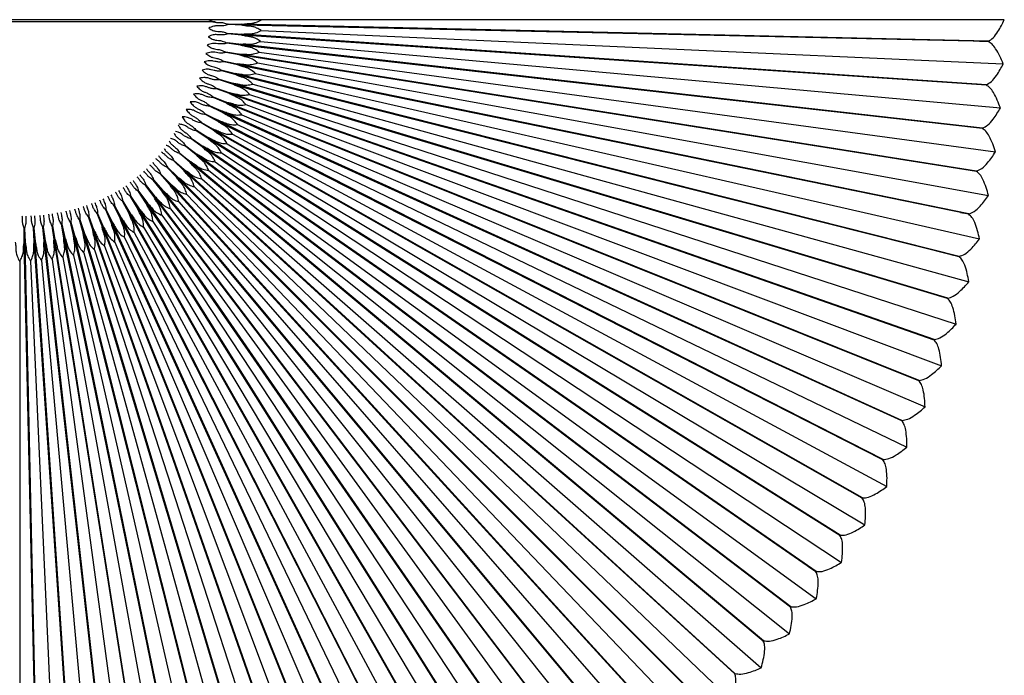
# Model space of a CAD drawing. Header units: millimetres. Extents: x -229 to 229, y -229 to 0.
# Tile 5 of 5: x 0 to 229, y -152 to 0. Entities that reach past the tile are written whole.
import ezdxf

# ---------------------------------------------------------------- set-up
doc = ezdxf.new("R2010")
doc.units = ezdxf.units.MM

msp = doc.modelspace()

# ---------------------------------------------------------------- linework, layer by layer
at = {"color": 7, "linetype": 'Continuous', "lineweight": 25}
for p, q in [((228.51, 0), (-228.51, 0)), ((45.33, -0.53), (-45.28, -0.53)), ((48.41, -1.05), (51.59, -1.05)), ((149.46, -3.35), (48.41, -1.05)), ((51.58, -1.27), (48.41, -1.12)), ((149.46, -3.35), (48.41, -1.12)), ((224.8, -5.09), (51.58, -1.27)), ((224.8, -5), (51.59, -1.05)), ((58.5, -1.35), (58.51, -1.28)), ((90.08, -2), (88.14, -2)), ((48.31, -3.22), (51.49, -3.36)), ((149.16, -10.06), (48.31, -3.22)), ((51.48, -3.58), (48.31, -3.29)), ((149.16, -10.06), (48.31, -3.29)), ((224.34, -15.17), (51.48, -3.58)), ((224.35, -15.08), (51.49, -3.36)), ((56.04, -2.52), (228.28, -10.25)), ((59.37, -4.04), (59.38, -3.97)), ((121, -2.7), (121, -2.73)), ((125, -2.8), (125, -2.81)), ((129, -2.9), (129, -2.89)), ((51.26, -5.88), (48.11, -5.46)), ((148.56, -16.74), (48.11, -5.46)), ((48.12, -5.39), (51.29, -5.67)), ((148.56, -16.74), (48.12, -5.39)), ((223.43, -25.22), (51.26, -5.88)), ((223.44, -25.13), (51.29, -5.67)), ((55.87, -5.03), (227.59, -20.48)), ((222.78, -5), (224.8, -5)), ((224.8, -5.09), (222.78, -5)), ((50.95, -8.18), (47.82, -7.61)), ((147.66, -23.39), (47.82, -7.61)), ((47.83, -7.54), (50.98, -7.97)), ((147.66, -23.39), (47.83, -7.54)), ((222.08, -35.22), (50.95, -8.18)), ((222.09, -35.13), (50.98, -7.97)), ((55.59, -7.53), (226.44, -30.67)), ((50.53, -10.46), (47.43, -9.75)), ((146.46, -29.99), (47.43, -9.75)), ((47.44, -9.68), (50.57, -10.24)), ((146.46, -29.99), (47.44, -9.68)), ((220.27, -45.15), (50.53, -10.46)), ((220.29, -45.06), (50.57, -10.24)), ((55.19, -10.02), (224.84, -40.8)), ((50.01, -12.71), (46.95, -11.87)), ((144.97, -36.53), (46.95, -11.87)), ((46.96, -11.8), (50.06, -12.5)), ((144.97, -36.53), (46.96, -11.8)), ((218.03, -54.98), (50.01, -12.71)), ((218.05, -54.9), (50.06, -12.5)), ((54.69, -12.48), (222.78, -50.85)), ((45.72, -15.96), (48.74, -16.94)), ((141.11, -49.38), (45.72, -15.96)), ((49.39, -14.94), (46.37, -13.96)), ((143.18, -42.99), (46.37, -13.96)), ((46.39, -13.89), (49.45, -14.74)), ((143.18, -42.99), (46.39, -13.89)), ((215.34, -64.71), (49.39, -14.94)), ((215.37, -64.62), (49.45, -14.74)), ((54.07, -14.92), (220.27, -60.79)), ((224.34, -15.17), (222.33, -14.99)), ((222.33, -14.99), (224.35, -15.08)), ((47.85, -19.31), (44.93, -18.06)), ((138.75, -55.66), (44.93, -18.06)), ((44.95, -17.99), (47.93, -19.11)), ((138.75, -55.66), (44.95, -17.99)), ((48.67, -17.14), (45.69, -16.03)), ((141.11, -49.38), (45.69, -16.03)), ((212.22, -74.31), (48.67, -17.14)), ((212.25, -74.22), (48.74, -16.94)), ((53.35, -17.33), (217.32, -70.61)), ((46.94, -21.44), (44.07, -20.06)), ((136.11, -61.83), (44.07, -20.06)), ((44.1, -19.99), (47.03, -21.24)), ((136.11, -61.83), (44.1, -19.99)), ((208.67, -83.75), (47.85, -19.31)), ((208.71, -83.67), (47.93, -19.11)), ((52.52, -19.71), (213.94, -80.29)), ((45.93, -23.52), (43.13, -22.02)), ((133.2, -67.87), (43.13, -22.02)), ((43.16, -21.95), (46.03, -23.33)), ((133.2, -67.87), (43.16, -21.95)), ((204.71, -93.03), (46.94, -21.44)), ((204.74, -92.95), (47.03, -21.24)), ((51.58, -22.05), (210.12, -89.81)), ((44.83, -25.56), (42.1, -23.93)), ((130.02, -73.78), (42.1, -23.93)), ((42.13, -23.86), (44.93, -25.37)), ((130.02, -73.78), (42.13, -23.86)), ((200.33, -102.12), (45.93, -23.52)), ((200.37, -102.04), (46.03, -23.33)), ((50.54, -24.34), (205.88, -99.14)), ((223.43, -25.22), (221.43, -24.95)), ((221.43, -24.95), (223.44, -25.13)), ((43.63, -27.54), (40.98, -25.79)), ((126.58, -79.54), (40.98, -25.79)), ((41.02, -25.73), (43.75, -27.36)), ((126.58, -79.54), (41.02, -25.73)), ((190.41, -119.59), (43.75, -27.36)), ((195.54, -111.01), (44.83, -25.56)), ((195.59, -110.93), (44.93, -25.37)), ((49.4, -26.58), (201.22, -108.28)), ((40.99, -31.34), (38.5, -29.36)), ((118.94, -90.56), (38.5, -29.36)), ((38.55, -29.3), (41.12, -31.17)), ((118.94, -90.56), (38.55, -29.3)), ((42.35, -29.47), (39.78, -27.61)), ((122.89, -85.14), (39.78, -27.61)), ((39.82, -27.55), (42.48, -29.3)), ((122.89, -85.14), (39.82, -27.55)), ((184.8, -128.09), (42.35, -29.47)), ((184.86, -128.01), (42.48, -29.3)), ((190.37, -119.67), (43.63, -27.54)), ((48.15, -28.77), (196.16, -117.2)), ((39.54, -33.15), (37.15, -31.06)), ((114.76, -95.81), (37.15, -31.06)), ((37.19, -31), (39.68, -32.99)), ((114.76, -95.81), (37.19, -31)), ((178.87, -136.25), (40.99, -31.34)), ((178.93, -136.18), (41.12, -31.17)), ((46.81, -30.9), (190.71, -125.88)), ((36.41, -36.56), (34.21, -34.27)), ((105.71, -105.71), (34.21, -34.27)), ((34.27, -34.21), (36.56, -36.41)), ((105.71, -105.71), (34.27, -34.21)), ((38.01, -34.89), (35.72, -32.7)), ((110.35, -100.86), (35.72, -32.7)), ((35.77, -32.64), (38.16, -34.73)), ((110.35, -100.86), (35.77, -32.64)), ((172.58, -144.14), (39.54, -33.15)), ((172.64, -144.07), (39.68, -32.99)), ((45.38, -32.97), (184.87, -134.31)), ((34.73, -38.16), (32.64, -35.77)), ((100.86, -110.35), (32.64, -35.77)), ((32.7, -35.72), (34.89, -38.01)), ((100.86, -110.35), (32.7, -35.72)), ((159.03, -158.96), (36.56, -36.41)), ((165.94, -151.73), (38.01, -34.89)), ((166, -151.67), (38.16, -34.73)), ((43.86, -34.97), (178.65, -142.47)), ((222.08, -35.22), (220.09, -34.86)), ((220.09, -34.86), (222.09, -35.13)), ((31.17, -41.12), (29.3, -38.55)), ((90.56, -118.94), (29.3, -38.55)), ((29.36, -38.5), (31.34, -40.99)), ((90.56, -118.94), (29.36, -38.5)), ((32.99, -39.68), (31, -37.19)), ((95.81, -114.76), (31, -37.19)), ((31.06, -37.15), (33.15, -39.54)), ((95.81, -114.76), (31.06, -37.15)), ((151.67, -166), (34.73, -38.16)), ((151.74, -165.94), (34.89, -38.01)), ((158.96, -159.03), (36.41, -36.56)), ((40.54, -38.76), (165.16, -157.91)), ((42.24, -36.91), (172.08, -150.34)), ((27.36, -43.75), (25.73, -41.02)), ((79.54, -126.58), (25.73, -41.02)), ((25.79, -40.98), (27.54, -43.63)), ((79.54, -126.58), (25.79, -40.98)), ((29.3, -42.48), (27.55, -39.82)), ((85.14, -122.89), (27.55, -39.82)), ((27.61, -39.78), (29.47, -42.35)), ((85.14, -122.89), (27.61, -39.78)), ((136.18, -178.93), (31.17, -41.12)), ((136.25, -178.87), (31.34, -40.99)), ((144.07, -172.64), (32.99, -39.68)), ((144.14, -172.58), (33.15, -39.54)), ((38.76, -40.54), (157.91, -165.16)), ((23.33, -46.03), (21.95, -43.16)), ((67.87, -133.2), (21.95, -43.16)), ((22.02, -43.13), (23.52, -45.93)), ((67.87, -133.2), (22.02, -43.13)), ((25.37, -44.93), (23.86, -42.13)), ((73.78, -130.02), (23.86, -42.13)), ((23.93, -42.1), (25.56, -44.83)), ((73.78, -130.02), (23.93, -42.1)), ((128.01, -184.85), (29.3, -42.48)), ((128.09, -184.8), (29.47, -42.35)), ((36.91, -42.24), (150.34, -172.08)), ((16.03, -45.69), (17.14, -48.67)), ((49.38, -141.11), (16.03, -45.69)), ((19.11, -47.93), (17.99, -44.95)), ((55.66, -138.75), (17.99, -44.95)), ((18.06, -44.93), (19.31, -47.85)), ((55.66, -138.75), (18.06, -44.93)), ((21.24, -47.03), (19.99, -44.1)), ((61.83, -136.11), (19.99, -44.1)), ((20.06, -44.07), (21.44, -46.94)), ((61.83, -136.11), (20.06, -44.07)), ((110.93, -195.59), (25.37, -44.93)), ((111.01, -195.54), (25.56, -44.83)), ((119.59, -190.41), (27.36, -43.75)), ((119.67, -190.36), (27.54, -43.63)), ((32.97, -45.38), (134.31, -184.87)), ((34.97, -43.86), (142.47, -178.65)), ((220.27, -45.15), (218.31, -44.7)), ((218.31, -44.7), (220.29, -45.06)), ((7.97, -50.98), (7.54, -47.83)), ((23.39, -147.66), (7.54, -47.83)), ((7.61, -47.82), (8.18, -50.95)), ((23.39, -147.66), (7.61, -47.82)), ((10.24, -50.57), (9.68, -47.44)), ((29.99, -146.46), (9.68, -47.44)), ((9.75, -47.43), (10.46, -50.53)), ((29.99, -146.46), (9.75, -47.43)), ((12.5, -50.06), (11.8, -46.96)), ((36.53, -144.97), (11.8, -46.96)), ((11.87, -46.95), (12.71, -50.01)), ((36.53, -144.97), (11.87, -46.95)), ((14.74, -49.45), (13.89, -46.39)), ((43, -143.18), (13.89, -46.39)), ((13.96, -46.37), (14.94, -49.39)), ((43, -143.18), (13.96, -46.37)), ((16.94, -48.74), (15.96, -45.72)), ((49.38, -141.11), (15.96, -45.72)), ((83.67, -208.71), (19.11, -47.93)), ((83.75, -208.67), (19.31, -47.85)), ((92.95, -204.74), (21.24, -47.03)), ((93.03, -204.7), (21.44, -46.94)), ((102.04, -200.37), (23.33, -46.03)), ((102.12, -200.32), (23.52, -45.93)), ((30.9, -46.81), (125.88, -190.71)), ((1.05, -51.59), (1.05, -48.41)), ((3.36, -149.46), (1.05, -48.41)), ((1.12, -48.41), (1.27, -51.58)), ((3.36, -149.46), (1.12, -48.41)), ((3.36, -51.49), (3.22, -48.31)), ((10.06, -149.16), (3.22, -48.31)), ((3.29, -48.31), (3.58, -51.48)), ((10.06, -149.16), (3.29, -48.31)), ((5.67, -51.29), (5.39, -48.12)), ((16.74, -148.56), (5.39, -48.12)), ((5.46, -48.11), (5.88, -51.26)), ((16.74, -148.56), (5.46, -48.11)), ((54.9, -218.05), (12.5, -50.06)), ((54.99, -218.03), (12.71, -50.01)), ((64.63, -215.37), (14.74, -49.45)), ((64.71, -215.34), (14.94, -49.39)), ((74.22, -212.25), (16.94, -48.74)), ((74.31, -212.22), (17.14, -48.67)), ((26.58, -49.4), (108.28, -201.22)), ((28.77, -48.15), (117.2, -196.16)), ((5, -224.8), (1.05, -51.59)), ((5.09, -224.8), (1.27, -51.58)), ((15.08, -224.35), (3.36, -51.49)), ((15.17, -224.34), (3.58, -51.48)), ((25.13, -223.44), (5.67, -51.29)), ((25.22, -223.43), (5.88, -51.26)), ((35.13, -222.09), (7.97, -50.98)), ((35.22, -222.08), (8.18, -50.95)), ((45.06, -220.29), (10.24, -50.57)), ((45.15, -220.27), (10.46, -50.53)), ((19.71, -52.52), (80.29, -213.94)), ((22.05, -51.58), (89.81, -210.12)), ((24.34, -50.54), (99.15, -205.88)), ((12.48, -54.69), (50.85, -222.78)), ((14.92, -54.07), (60.79, -220.27)), ((17.33, -53.35), (70.61, -217.32)), ((218.03, -54.98), (216.08, -54.45)), ((216.08, -54.45), (218.05, -54.9)), ((0, -56.09), (0, -228.51)), ((2.52, -56.04), (10.25, -228.28)), ((5.03, -55.87), (20.48, -227.59)), ((7.53, -55.59), (30.67, -226.44)), ((10.02, -55.19), (40.8, -224.83)), ((215.34, -64.71), (213.42, -64.09)), ((213.42, -64.09), (215.37, -64.62)), ((212.22, -74.31), (210.33, -73.6)), ((210.33, -73.6), (212.25, -74.22)), ((208.67, -83.75), (206.82, -82.96)), ((206.82, -82.96), (208.71, -83.67)), ((204.71, -93.03), (202.89, -92.15)), ((202.89, -92.15), (204.74, -92.95)), ((200.33, -102.12), (198.55, -101.16)), ((198.55, -101.16), (200.37, -102.04)), ((195.54, -111.01), (193.81, -109.97)), ((193.81, -109.97), (195.59, -110.93)), ((190.37, -119.67), (188.68, -118.55)), ((188.68, -118.55), (190.41, -119.59)), ((2.74, -122.66), (2.76, -122.64)), ((184.8, -128.09), (183.17, -126.9)), ((183.17, -126.9), (184.86, -128.01)), ((178.87, -136.25), (177.29, -134.99)), ((177.29, -134.99), (178.93, -136.18)), ((172.58, -144.14), (171.06, -142.81)), ((171.06, -142.81), (172.64, -144.07)), ((165.94, -151.73), (164.48, -150.34)), ((164.48, -150.34), (166, -151.67))]:
    msp.add_line(p, q, dxfattribs=at)
for points, knots in [([(43.91, 0), (44.24, -0.18), (44.82, -0.49), (45.66, -0.65), (46.45, -0.65), (47.36, -0.67), (48.03, -0.91), (48.41, -1.05)], [0, 0, 0, 0, 0.225161, 0.398511, 0.551992, 0.746106, 1, 1, 1, 1]), ([(51.59, -1.05), (51.99, -0.99), (52.75, -0.87), (53.84, -0.88), (54.95, -0.61), (55.68, -0.22), (56.09, 0)], [0, 0, 0, 0, 0.262819, 0.50084, 0.716873, 1, 1, 1, 1]), ([(224.8, -5), (225.18, -4.77), (226, -4.28), (226.98, -2.87), (227.83, -1.44), (228.29, -0.46), (228.51, 0)], [0, 0, 0, 0, 0.25874, 0.553501, 0.787407, 1, 1, 1, 1]), ([(48.41, -1.12), (48.07, -1.23), (47.48, -1.42), (46.65, -1.45), (45.86, -1.39), (44.93, -1.47), (44.25, -1.79), (43.86, -1.97)], [0, 0, 0, 0, 0.220587, 0.392628, 0.54602, 0.741113, 1, 1, 1, 1]), ([(43.86, -1.97), (44.18, -2.16), (44.75, -2.5), (45.58, -2.7), (46.37, -2.73), (47.28, -2.8), (47.94, -3.07), (48.31, -3.22)], [0, 0, 0, 0, 0.225161, 0.398511, 0.551992, 0.746106, 1, 1, 1, 1]), ([(56.04, -2.52), (55.69, -2.31), (55.06, -1.93), (54.17, -1.62), (53.35, -1.5), (52.5, -1.47), (51.9, -1.34), (51.58, -1.27)], [0, 0, 0, 0, 0.245537, 0.438423, 0.602611, 0.789002, 1, 1, 1, 1]), ([(48.31, -3.29), (47.97, -3.39), (47.37, -3.55), (46.54, -3.54), (45.75, -3.45), (44.82, -3.48), (44.13, -3.77), (43.73, -3.94)], [0, 0, 0, 0, 0.220587, 0.392628, 0.54602, 0.741113, 1, 1, 1, 1]), ([(43.73, -3.94), (44.04, -4.14), (44.59, -4.5), (45.41, -4.74), (46.2, -4.81), (47.11, -4.91), (47.76, -5.21), (48.12, -5.39)], [0, 0, 0, 0, 0.225161, 0.398511, 0.551992, 0.746106, 1, 1, 1, 1]), ([(55.87, -5.03), (55.53, -4.8), (54.92, -4.4), (54.04, -4.05), (53.23, -3.89), (52.38, -3.82), (51.79, -3.66), (51.48, -3.58)], [0, 0, 0, 0, 0.245537, 0.438423, 0.602611, 0.789002, 1, 1, 1, 1]), ([(51.49, -3.36), (51.89, -3.32), (52.65, -3.24), (53.74, -3.3), (54.87, -3.08), (55.61, -2.72), (56.04, -2.52)], [0, 0, 0, 0, 0.262819, 0.50084, 0.716873, 1, 1, 1, 1]), ([(48.11, -5.46), (47.77, -5.53), (47.16, -5.67), (46.33, -5.62), (45.55, -5.5), (44.62, -5.49), (43.91, -5.75), (43.51, -5.89)], [0, 0, 0, 0, 0.220587, 0.392628, 0.54602, 0.741113, 1, 1, 1, 1]), ([(43.51, -5.89), (43.81, -6.11), (44.35, -6.5), (45.15, -6.78), (45.94, -6.88), (46.84, -7.02), (47.47, -7.35), (47.83, -7.54)], [0, 0, 0, 0, 0.225161, 0.398511, 0.551992, 0.746106, 1, 1, 1, 1]), ([(55.59, -7.53), (55.26, -7.29), (54.67, -6.86), (53.81, -6.47), (53, -6.28), (52.15, -6.17), (51.57, -5.98), (51.26, -5.88)], [0, 0, 0, 0, 0.245537, 0.438423, 0.602611, 0.789002, 1, 1, 1, 1]), ([(51.29, -5.67), (51.69, -5.64), (52.46, -5.6), (53.54, -5.7), (54.67, -5.54), (55.44, -5.21), (55.87, -5.03)], [0, 0, 0, 0, 0.262819, 0.50084, 0.716873, 1, 1, 1, 1]), ([(228.28, -10.25), (228.02, -9.64), (227.48, -8.37), (226.6, -6.84), (225.71, -5.63), (225.09, -5.26), (224.8, -5.09)], [0, 0, 0, 0, 0.274997, 0.574862, 0.800319, 1, 1, 1, 1]), ([(47.82, -7.61), (47.47, -7.67), (46.86, -7.78), (46.03, -7.7), (45.26, -7.54), (44.33, -7.48), (43.61, -7.71), (43.2, -7.84)], [0, 0, 0, 0, 0.220587, 0.392628, 0.54602, 0.741113, 1, 1, 1, 1]), ([(43.2, -7.84), (43.49, -8.07), (44.01, -8.48), (44.8, -8.8), (45.58, -8.93), (46.48, -9.12), (47.1, -9.47), (47.44, -9.68)], [0, 0, 0, 0, 0.225161, 0.398511, 0.551992, 0.746106, 1, 1, 1, 1]), ([(55.19, -10.02), (54.87, -9.76), (54.31, -9.3), (53.46, -8.88), (52.67, -8.65), (51.82, -8.5), (51.25, -8.29), (50.95, -8.18)], [0, 0, 0, 0, 0.245537, 0.438423, 0.602611, 0.789002, 1, 1, 1, 1]), ([(50.98, -7.97), (51.38, -7.96), (52.15, -7.94), (53.23, -8.1), (54.37, -7.98), (55.15, -7.69), (55.59, -7.53)], [0, 0, 0, 0, 0.262819, 0.50084, 0.716873, 1, 1, 1, 1]), ([(47.43, -9.75), (47.08, -9.79), (46.46, -9.87), (45.64, -9.75), (44.87, -9.56), (43.95, -9.47), (43.22, -9.66), (42.81, -9.77)], [0, 0, 0, 0, 0.220587, 0.392628, 0.54602, 0.741113, 1, 1, 1, 1]), ([(42.81, -9.77), (43.09, -10.01), (43.59, -10.45), (44.37, -10.8), (45.14, -10.97), (46.02, -11.19), (46.62, -11.58), (46.96, -11.8)], [0, 0, 0, 0, 0.225161, 0.398511, 0.551992, 0.746106, 1, 1, 1, 1]), ([(54.69, -12.48), (54.38, -12.21), (53.83, -11.73), (53.01, -11.27), (52.22, -11), (51.39, -10.82), (50.83, -10.58), (50.53, -10.46)], [0, 0, 0, 0, 0.245537, 0.438423, 0.602611, 0.789002, 1, 1, 1, 1]), ([(50.57, -10.24), (50.98, -10.26), (51.74, -10.28), (52.81, -10.48), (53.96, -10.42), (54.75, -10.16), (55.19, -10.02)], [0, 0, 0, 0, 0.262819, 0.50084, 0.716873, 1, 1, 1, 1]), ([(224.35, -15.08), (224.74, -14.87), (225.58, -14.42), (226.62, -13.05), (227.54, -11.66), (228.04, -10.7), (228.28, -10.25)], [0, 0, 0, 0, 0.258751, 0.553526, 0.787431, 1, 1, 1, 1]), ([(46.37, -13.96), (46.01, -13.97), (45.39, -14), (44.58, -13.81), (43.84, -13.54), (42.92, -13.37), (42.18, -13.49), (41.76, -13.57)], [0, 0, 0, 0, 0.220587, 0.392628, 0.54602, 0.741113, 1, 1, 1, 1]), ([(41.76, -13.57), (42.02, -13.84), (42.47, -14.31), (43.22, -14.73), (43.97, -14.97), (44.84, -15.27), (45.4, -15.71), (45.72, -15.96)], [0, 0, 0, 0, 0.225161, 0.398511, 0.551992, 0.746106, 1, 1, 1, 1]), ([(46.95, -11.87), (46.6, -11.9), (45.97, -11.95), (45.16, -11.79), (44.4, -11.56), (43.48, -11.43), (42.74, -11.59), (42.32, -11.68)], [0, 0, 0, 0, 0.220587, 0.392628, 0.54602, 0.741113, 1, 1, 1, 1]), ([(42.32, -11.68), (42.59, -11.94), (43.07, -12.39), (43.84, -12.78), (44.6, -12.98), (45.48, -13.25), (46.06, -13.66), (46.39, -13.89)], [0, 0, 0, 0, 0.225161, 0.398511, 0.551992, 0.746106, 1, 1, 1, 1]), ([(54.07, -14.92), (53.78, -14.64), (53.25, -14.13), (52.45, -13.64), (51.68, -13.34), (50.85, -13.11), (50.3, -12.85), (50.01, -12.71)], [0, 0, 0, 0, 0.245537, 0.438423, 0.602611, 0.789002, 1, 1, 1, 1]), ([(50.06, -12.5), (50.46, -12.53), (51.23, -12.59), (52.29, -12.84), (53.44, -12.83), (54.23, -12.61), (54.69, -12.48)], [0, 0, 0, 0, 0.262819, 0.50084, 0.716873, 1, 1, 1, 1]), ([(45.69, -16.03), (45.34, -16.03), (44.72, -16.02), (43.92, -15.79), (43.18, -15.5), (42.28, -15.28), (41.53, -15.37), (41.11, -15.43)], [0, 0, 0, 0, 0.220587, 0.392628, 0.54602, 0.741113, 1, 1, 1, 1]), ([(41.11, -15.43), (41.35, -15.71), (41.79, -16.2), (42.51, -16.65), (43.26, -16.93), (44.11, -17.27), (44.65, -17.73), (44.95, -17.99)], [0, 0, 0, 0, 0.225161, 0.398511, 0.551992, 0.746106, 1, 1, 1, 1]), ([(53.35, -17.33), (53.07, -17.04), (52.57, -16.51), (51.79, -15.98), (51.03, -15.64), (50.21, -15.38), (49.68, -15.1), (49.39, -14.94)], [0, 0, 0, 0, 0.245537, 0.438423, 0.602611, 0.789002, 1, 1, 1, 1]), ([(49.45, -14.74), (49.85, -14.78), (50.61, -14.87), (51.66, -15.17), (52.81, -15.21), (53.61, -15.03), (54.07, -14.92)], [0, 0, 0, 0, 0.262819, 0.50084, 0.716873, 1, 1, 1, 1]), ([(227.59, -20.48), (227.36, -19.86), (226.88, -18.57), (226.06, -17), (225.23, -15.75), (224.62, -15.35), (224.34, -15.17)], [0, 0, 0, 0, 0.274997, 0.574862, 0.800319, 1, 1, 1, 1]), ([(44.93, -18.06), (44.58, -18.04), (43.95, -18.01), (43.16, -17.75), (42.45, -17.42), (41.55, -17.16), (40.8, -17.22), (40.37, -17.26)], [0, 0, 0, 0, 0.220587, 0.392628, 0.54602, 0.741113, 1, 1, 1, 1]), ([(40.37, -17.26), (40.61, -17.55), (41.02, -18.06), (41.72, -18.55), (42.45, -18.85), (43.29, -19.23), (43.81, -19.72), (44.1, -19.99)], [0, 0, 0, 0, 0.225161, 0.398511, 0.551992, 0.746106, 1, 1, 1, 1]), ([(52.52, -19.71), (52.25, -19.4), (51.77, -18.85), (51.02, -18.28), (50.27, -17.91), (49.47, -17.62), (48.95, -17.31), (48.67, -17.14)], [0, 0, 0, 0, 0.245537, 0.438423, 0.602611, 0.789002, 1, 1, 1, 1]), ([(48.74, -16.94), (49.14, -17.01), (49.89, -17.13), (50.93, -17.47), (52.07, -17.56), (52.89, -17.42), (53.35, -17.33)], [0, 0, 0, 0, 0.262819, 0.50084, 0.716873, 1, 1, 1, 1]), ([(44.07, -20.06), (43.72, -20.02), (43.1, -19.97), (42.32, -19.67), (41.62, -19.31), (40.74, -19.01), (39.99, -19.03), (39.56, -19.05)], [0, 0, 0, 0, 0.220587, 0.392628, 0.54602, 0.741113, 1, 1, 1, 1]), ([(39.56, -19.05), (39.78, -19.35), (40.17, -19.88), (40.85, -20.4), (41.56, -20.74), (42.38, -21.15), (42.88, -21.66), (43.16, -21.95)], [0, 0, 0, 0, 0.225161, 0.398511, 0.551992, 0.746106, 1, 1, 1, 1]), ([(51.58, -22.05), (51.33, -21.73), (50.87, -21.15), (50.15, -20.55), (49.42, -20.15), (48.63, -19.82), (48.12, -19.49), (47.85, -19.31)], [0, 0, 0, 0, 0.245537, 0.438423, 0.602611, 0.789002, 1, 1, 1, 1]), ([(47.93, -19.11), (48.33, -19.19), (49.08, -19.35), (50.09, -19.74), (51.23, -19.88), (52.05, -19.77), (52.52, -19.71)], [0, 0, 0, 0, 0.262819, 0.50084, 0.716873, 1, 1, 1, 1]), ([(223.44, -25.13), (223.85, -24.94), (224.71, -24.52), (225.81, -23.21), (226.79, -21.85), (227.33, -20.92), (227.59, -20.48)], [0, 0, 0, 0, 0.258751, 0.553526, 0.787431, 1, 1, 1, 1]), ([(37.69, -22.52), (37.88, -22.84), (38.22, -23.41), (38.86, -23.98), (39.54, -24.38), (40.31, -24.87), (40.76, -25.42), (41.02, -25.73)], [0, 0, 0, 0, 0.225161, 0.398511, 0.551992, 0.746106, 1, 1, 1, 1]), ([(42.1, -23.93), (41.75, -23.86), (41.14, -23.75), (40.39, -23.38), (39.72, -22.96), (38.87, -22.58), (38.12, -22.54), (37.69, -22.52)], [0, 0, 0, 0, 0.220587, 0.392628, 0.54602, 0.741113, 1, 1, 1, 1]), ([(38.66, -20.81), (38.87, -21.12), (39.24, -21.67), (39.89, -22.21), (40.59, -22.58), (41.39, -23.03), (41.86, -23.56), (42.13, -23.86)], [0, 0, 0, 0, 0.225161, 0.398511, 0.551992, 0.746106, 1, 1, 1, 1]), ([(43.13, -22.02), (42.78, -21.97), (42.16, -21.88), (41.4, -21.54), (40.71, -21.15), (39.84, -20.82), (39.09, -20.81), (38.66, -20.81)], [0, 0, 0, 0, 0.220587, 0.392628, 0.54602, 0.741113, 1, 1, 1, 1]), ([(50.54, -24.34), (50.3, -24.01), (49.87, -23.42), (49.17, -22.78), (48.47, -22.35), (47.7, -21.98), (47.2, -21.63), (46.94, -21.44)], [0, 0, 0, 0, 0.245537, 0.438423, 0.602611, 0.789002, 1, 1, 1, 1]), ([(47.03, -21.24), (47.42, -21.34), (48.16, -21.53), (49.16, -21.97), (50.29, -22.16), (51.11, -22.09), (51.58, -22.05)], [0, 0, 0, 0, 0.262819, 0.50084, 0.716873, 1, 1, 1, 1]), ([(36.81, -24.46), (36.94, -24.69), (37.2, -25.17), (37.74, -25.7), (38.4, -26.13), (39.16, -26.65), (39.58, -27.22), (39.82, -27.55)], [0, 0, 0, 0, 0.170548, 0.356116, 0.520415, 0.72821, 1, 1, 1, 1]), ([(40.98, -25.79), (40.64, -25.71), (40.03, -25.57), (39.3, -25.17), (38.65, -24.72), (37.9, -24.34), (37.25, -24.27), (36.91, -24.23)], [0, 0, 0, 0, 0.233841, 0.416219, 0.578827, 0.785643, 1, 1, 1, 1]), ([(49.4, -26.58), (49.17, -26.24), (48.77, -25.63), (48.1, -24.97), (47.41, -24.5), (46.66, -24.1), (46.18, -23.72), (45.93, -23.52)], [0, 0, 0, 0, 0.245537, 0.438423, 0.602611, 0.789002, 1, 1, 1, 1]), ([(46.03, -23.33), (46.41, -23.45), (47.14, -23.67), (48.12, -24.15), (49.24, -24.39), (50.07, -24.36), (50.54, -24.34)], [0, 0, 0, 0, 0.262819, 0.50084, 0.716873, 1, 1, 1, 1]), ([(35.82, -26.35), (35.89, -26.49), (36.1, -26.89), (36.55, -27.36), (37.19, -27.83), (37.92, -28.38), (38.32, -28.97), (38.55, -29.3)], [0, 0, 0, 0, 0.112991, 0.311437, 0.487136, 0.70935, 1, 1, 1, 1]), ([(39.78, -27.61), (39.44, -27.51), (38.84, -27.34), (38.13, -26.91), (37.5, -26.43), (36.87, -26.06), (36.35, -25.97), (36.14, -25.94)], [0, 0, 0, 0, 0.25367, 0.451512, 0.62791, 0.852262, 1, 1, 1, 1]), ([(43.75, -27.36), (44.12, -27.51), (44.83, -27.8), (45.76, -28.37), (46.86, -28.71), (47.68, -28.75), (48.15, -28.77)], [0, 0, 0, 0, 0.262819, 0.50084, 0.716873, 1, 1, 1, 1]), ([(48.15, -28.77), (47.95, -28.42), (47.57, -27.79), (46.93, -27.1), (46.27, -26.6), (45.53, -26.17), (45.07, -25.77), (44.83, -25.56)], [0, 0, 0, 0, 0.245537, 0.438423, 0.602611, 0.789002, 1, 1, 1, 1]), ([(44.93, -25.37), (45.31, -25.51), (46.03, -25.76), (46.99, -26.29), (48.1, -26.58), (48.93, -26.58), (49.4, -26.58)], [0, 0, 0, 0, 0.262819, 0.50084, 0.716873, 1, 1, 1, 1]), ([(226.44, -30.67), (226.24, -30.04), (225.82, -28.73), (225.07, -27.13), (224.29, -25.84), (223.71, -25.42), (223.43, -25.22)], [0, 0, 0, 0, 0.274997, 0.574862, 0.800319, 1, 1, 1, 1]), ([(37.15, -31.06), (36.82, -30.94), (36.24, -30.71), (35.57, -30.22), (34.98, -29.69), (34.48, -29.3), (34.06, -29.19), (33.96, -29.16)], [0, 0, 0, 0, 0.273414, 0.486656, 0.676784, 0.918599, 1, 1, 1, 1]), ([(34.69, -28.11), (34.73, -28.19), (34.89, -28.54), (35.29, -28.97), (35.91, -29.47), (36.61, -30.05), (36.98, -30.66), (37.19, -31)], [0, 0, 0, 0, 0.068772, 0.27711, 0.461568, 0.694861, 1, 1, 1, 1]), ([(38.5, -29.36), (38.17, -29.25), (37.58, -29.06), (36.89, -28.59), (36.28, -28.09), (35.69, -27.7), (35.19, -27.59), (35.01, -27.55)], [0, 0, 0, 0, 0.258271, 0.4597024, 0.6392994, 0.8677212, 1, 1, 1, 1]), ([(45.38, -32.97), (45.21, -32.6), (44.89, -31.95), (44.31, -31.2), (43.7, -30.64), (43, -30.15), (42.58, -29.71), (42.35, -29.47)], [0, 0, 0, 0, 0.245537, 0.438423, 0.602611, 0.789002, 1, 1, 1, 1]), ([(42.48, -29.3), (42.84, -29.46), (43.54, -29.79), (44.44, -30.39), (45.52, -30.78), (46.35, -30.86), (46.81, -30.9)], [0, 0, 0, 0, 0.262819, 0.50084, 0.716873, 1, 1, 1, 1]), ([(46.81, -30.9), (46.62, -30.54), (46.28, -29.9), (45.67, -29.18), (45.03, -28.65), (44.31, -28.19), (43.87, -27.77), (43.63, -27.54)], [0, 0, 0, 0, 0.245537, 0.438423, 0.602611, 0.789002, 1, 1, 1, 1]), ([(32.23, -31.5), (32.34, -31.69), (32.58, -32.07), (33.12, -32.56), (33.77, -33.22), (34.08, -33.85), (34.27, -34.21)], [0, 0, 0, 0, 0.185803, 0.39356, 0.656319, 1, 1, 1, 1]), ([(35.72, -32.7), (35.39, -32.56), (34.82, -32.31), (34.17, -31.78), (33.62, -31.21), (33.17, -30.93), (32.92, -30.76)], [0, 0, 0, 0, 0.297643, 0.529781, 0.736757, 1, 1, 1, 1]), ([(33.51, -29.89), (33.66, -30.12), (33.95, -30.54), (34.55, -31.05), (35.22, -31.67), (35.57, -32.29), (35.77, -32.64)], [0, 0, 0, 0, 0.223724, 0.4218048, 0.6723261, 1, 1, 1, 1]), ([(43.86, -34.97), (43.7, -34.6), (43.41, -33.93), (42.87, -33.15), (42.28, -32.57), (41.61, -32.05), (41.2, -31.59), (40.99, -31.34)], [0, 0, 0, 0, 0.245537, 0.438423, 0.602611, 0.789002, 1, 1, 1, 1]), ([(41.12, -31.17), (41.48, -31.36), (42.16, -31.71), (43.04, -32.36), (44.1, -32.8), (44.92, -32.91), (45.38, -32.97)], [0, 0, 0, 0, 0.262819, 0.50084, 0.716873, 1, 1, 1, 1]), ([(222.09, -35.13), (222.5, -34.95), (223.38, -34.58), (224.54, -33.31), (225.58, -32.01), (226.16, -31.1), (226.44, -30.67)], [0, 0, 0, 0, 0.258751, 0.553526, 0.787431, 1, 1, 1, 1]), ([(32.64, -35.77), (32.33, -35.6), (31.79, -35.3), (31.19, -34.72), (30.75, -34.17), (30.39, -33.89), (30.22, -33.75)], [0, 0, 0, 0, 0.321761, 0.57271, 0.796457, 1, 1, 1, 1]), ([(30.87, -33.07), (30.95, -33.2), (31.14, -33.54), (31.63, -34.02), (32.24, -34.7), (32.53, -35.35), (32.7, -35.72)], [0, 0, 0, 0, 0.141991, 0.360927, 0.637826, 1, 1, 1, 1]), ([(34.21, -34.27), (33.9, -34.11), (33.34, -33.84), (32.71, -33.29), (32.21, -32.72), (31.8, -32.42), (31.59, -32.27)], [0, 0, 0, 0, 0.306723, 0.545944, 0.759234, 1, 1, 1, 1]), ([(42.24, -36.91), (42.1, -36.52), (41.85, -35.84), (41.34, -35.04), (40.77, -34.44), (40.13, -33.88), (39.75, -33.4), (39.54, -33.15)], [0, 0, 0, 0, 0.245537, 0.438423, 0.602611, 0.789002, 1, 1, 1, 1]), ([(39.68, -32.99), (40.03, -33.19), (40.69, -33.57), (41.54, -34.26), (42.58, -34.74), (43.39, -34.89), (43.86, -34.97)], [0, 0, 0, 0, 0.262819, 0.50084, 0.716873, 1, 1, 1, 1]), ([(29.3, -38.55), (29.01, -38.35), (28.5, -38), (27.95, -37.38), (27.61, -36.85), (27.35, -36.6), (27.26, -36.51)], [0, 0, 0, 0, 0.351011, 0.624772, 0.868858, 1, 1, 1, 1]), ([(27.92, -35.97), (27.94, -36.02), (28.07, -36.28), (28.46, -36.71), (29, -37.45), (29.23, -38.12), (29.36, -38.5)], [0, 0, 0, 0, 0.054803, 0.295987, 0.601023, 1, 1, 1, 1]), ([(31, -37.19), (30.7, -37.01), (30.17, -36.69), (29.6, -36.09), (29.21, -35.55), (28.91, -35.28), (28.78, -35.17)], [0, 0, 0, 0, 0.336799, 0.599476, 0.833679, 1, 1, 1, 1]), ([(29.44, -34.56), (29.48, -34.65), (29.64, -34.95), (30.07, -35.4), (30.65, -36.11), (30.91, -36.77), (31.06, -37.15)], [0, 0, 0, 0, 0.097584, 0.327852, 0.619081, 1, 1, 1, 1]), ([(36.56, -36.41), (36.89, -36.64), (37.52, -37.08), (38.3, -37.84), (39.29, -38.42), (40.09, -38.64), (40.54, -38.76)], [0, 0, 0, 0, 0.262819, 0.50084, 0.716873, 1, 1, 1, 1]), ([(40.54, -38.76), (40.42, -38.38), (40.2, -37.68), (39.73, -36.86), (39.19, -36.23), (38.57, -35.65), (38.21, -35.15), (38.01, -34.89)], [0, 0, 0, 0, 0.245537, 0.438423, 0.602611, 0.789002, 1, 1, 1, 1]), ([(38.16, -34.73), (38.5, -34.95), (39.15, -35.36), (39.96, -36.08), (40.98, -36.62), (41.78, -36.8), (42.24, -36.91)], [0, 0, 0, 0, 0.262819, 0.50084, 0.716873, 1, 1, 1, 1]), ([(224.84, -40.8), (224.66, -40.16), (224.3, -38.83), (223.63, -37.2), (222.91, -35.87), (222.34, -35.43), (222.08, -35.22)], [0, 0, 0, 0, 0.274997, 0.574862, 0.800319, 1, 1, 1, 1]), ([(24.66, -38.51), (24.78, -38.7), (25.04, -39.14), (25.53, -39.89), (25.7, -40.59), (25.79, -40.98)], [0, 0, 0, 0, 0.244683, 0.571948, 1, 1, 1, 1]), ([(27.55, -39.82), (27.26, -39.62), (26.76, -39.24), (26.24, -38.59), (25.95, -38.08), (25.73, -37.84), (25.66, -37.77)], [0, 0, 0, 0, 0.363508, 0.647016, 0.899792, 1, 1, 1, 1]), ([(26.32, -37.29), (26.33, -37.3), (26.43, -37.53), (26.79, -37.95), (27.29, -38.71), (27.49, -39.4), (27.61, -39.78)], [0, 0, 0, 0, 0.016161, 0.267205, 0.584712, 1, 1, 1, 1]), ([(36.91, -42.24), (36.82, -41.84), (36.66, -41.13), (36.26, -40.28), (35.78, -39.6), (35.22, -38.96), (34.9, -38.44), (34.73, -38.16)], [0, 0, 0, 0, 0.245537, 0.438423, 0.602611, 0.789002, 1, 1, 1, 1]), ([(34.89, -38.01), (35.21, -38.26), (35.82, -38.73), (36.57, -39.52), (37.53, -40.14), (38.32, -40.4), (38.76, -40.54)], [0, 0, 0, 0, 0.262819, 0.50084, 0.716873, 1, 1, 1, 1]), ([(38.76, -40.54), (38.66, -40.15), (38.47, -39.45), (38.03, -38.61), (37.52, -37.95), (36.93, -37.34), (36.59, -36.83), (36.41, -36.56)], [0, 0, 0, 0, 0.245537, 0.438423, 0.602611, 0.789002, 1, 1, 1, 1]), ([(21.95, -43.16), (21.7, -42.92), (21.25, -42.48), (20.82, -41.77), (20.63, -41.26), (20.47, -41.04), (20.44, -41)], [0, 0, 0, 0, 0.3841502, 0.6837578, 0.9508889, 1, 1, 1, 1]), ([(21.15, -40.64), (21.23, -40.81), (21.45, -41.25), (21.85, -42.02), (21.96, -42.73), (22.02, -43.13)], [0, 0, 0, 0, 0.21982, 0.557858, 1, 1, 1, 1]), ([(23.86, -42.13), (23.6, -41.9), (23.14, -41.48), (22.67, -40.79), (22.45, -40.29), (22.28, -40.06), (22.25, -40.02)], [0, 0, 0, 0, 0.3804414, 0.6771564, 0.9417084, 1, 1, 1, 1]), ([(22.93, -39.62), (23.03, -39.8), (23.27, -40.24), (23.72, -41), (23.85, -41.7), (23.93, -42.1)], [0, 0, 0, 0, 0.229168, 0.563155, 1, 1, 1, 1]), ([(25.73, -41.02), (25.46, -40.8), (24.97, -40.41), (24.48, -39.73), (24.23, -39.23), (24.03, -39), (23.99, -38.95)], [0, 0, 0, 0, 0.373498, 0.664798, 0.924521, 1, 1, 1, 1]), ([(32.97, -45.38), (32.92, -44.98), (32.82, -44.25), (32.5, -43.36), (32.09, -42.65), (31.58, -41.96), (31.32, -41.41), (31.17, -41.12)], [0, 0, 0, 0, 0.245537, 0.438423, 0.602611, 0.789002, 1, 1, 1, 1]), ([(31.34, -40.99), (31.64, -41.26), (32.21, -41.78), (32.88, -42.64), (33.78, -43.34), (34.54, -43.67), (34.97, -43.86)], [0, 0, 0, 0, 0.262819, 0.50084, 0.716873, 1, 1, 1, 1]), ([(34.97, -43.86), (34.9, -43.45), (34.78, -42.74), (34.42, -41.86), (33.97, -41.16), (33.43, -40.5), (33.14, -39.96), (32.99, -39.68)], [0, 0, 0, 0, 0.245537, 0.438423, 0.602611, 0.789002, 1, 1, 1, 1]), ([(33.15, -39.54), (33.46, -39.8), (34.05, -40.29), (34.76, -41.12), (35.69, -41.78), (36.47, -42.08), (36.91, -42.24)], [0, 0, 0, 0, 0.262819, 0.50084, 0.716873, 1, 1, 1, 1]), ([(220.29, -45.06), (220.71, -44.9), (221.6, -44.57), (222.82, -43.35), (223.91, -42.1), (224.54, -41.22), (224.84, -40.8)], [0, 0, 0, 0, 0.258751, 0.553526, 0.787431, 1, 1, 1, 1]), ([(15.96, -45.72), (15.74, -45.44), (15.36, -44.95), (15.02, -44.19), (14.9, -43.65), (14.76, -43.39), (14.74, -43.35)], [0, 0, 0, 0, 0.3795048, 0.6754894, 0.9393902, 1, 1, 1, 1]), ([(15.5, -43.1), (15.56, -43.29), (15.72, -43.75), (16.02, -44.58), (16.02, -45.29), (16.03, -45.69)], [0, 0, 0, 0, 0.223898, 0.560169, 1, 1, 1, 1]), ([(17.99, -44.95), (17.77, -44.69), (17.36, -44.22), (16.99, -43.47), (16.84, -42.94), (16.7, -42.7), (16.68, -42.66)], [0, 0, 0, 0, 0.3830137, 0.6817349, 0.9480757, 1, 1, 1, 1]), ([(17.42, -42.38), (17.49, -42.56), (17.66, -43.01), (18, -43.81), (18.04, -44.52), (18.06, -44.93)], [0, 0, 0, 0, 0.2183058, 0.5569995, 1, 1, 1, 1]), ([(19.99, -44.1), (19.75, -43.85), (19.33, -43.39), (18.92, -42.66), (18.76, -42.15), (18.61, -41.92), (18.59, -41.88)], [0, 0, 0, 0, 0.384814, 0.68494, 0.952532, 1, 1, 1, 1]), ([(19.31, -41.56), (19.38, -41.73), (19.58, -42.17), (19.95, -42.96), (20.02, -43.67), (20.06, -44.07)], [0, 0, 0, 0, 0.216487, 0.555969, 1, 1, 1, 1]), ([(30.9, -46.81), (30.87, -46.41), (30.8, -45.68), (30.53, -44.78), (30.14, -44.04), (29.67, -43.33), (29.43, -42.77), (29.3, -42.48)], [0, 0, 0, 0, 0.245537, 0.438423, 0.602611, 0.789002, 1, 1, 1, 1]), ([(29.47, -42.35), (29.76, -42.64), (30.3, -43.18), (30.93, -44.07), (31.8, -44.82), (32.55, -45.18), (32.97, -45.38)], [0, 0, 0, 0, 0.262819, 0.50084, 0.716873, 1, 1, 1, 1]), ([(1.05, -48.41), (0.93, -48.08), (0.72, -47.5), (0.64, -46.67), (0.68, -46.06), (0.62, -45.71), (0.6, -45.6)], [0, 0, 0, 0, 0.355341, 0.632479, 0.879577, 1, 1, 1, 1]), ([(1.43, -45.6), (1.43, -45.62), (1.38, -45.88), (1.45, -46.43), (1.45, -47.34), (1.24, -48.02), (1.12, -48.41)], [0, 0, 0, 0, 0.0258289, 0.2744061, 0.5887926, 1, 1, 1, 1]), ([(3.22, -48.31), (3.09, -47.99), (2.85, -47.42), (2.73, -46.59), (2.74, -45.98), (2.67, -45.64), (2.64, -45.53)], [0, 0, 0, 0, 0.356303, 0.634192, 0.881958, 1, 1, 1, 1]), ([(3.47, -45.5), (3.47, -45.52), (3.44, -45.77), (3.53, -46.32), (3.57, -47.23), (3.39, -47.92), (3.29, -48.31)], [0, 0, 0, 0, 0.021742, 0.271362, 0.587067, 1, 1, 1, 1]), ([(5.39, -48.12), (5.24, -47.8), (4.97, -47.24), (4.82, -46.42), (4.81, -45.82), (4.72, -45.49), (4.69, -45.39)], [0, 0, 0, 0, 0.358418, 0.637956, 0.887193, 1, 1, 1, 1]), ([(5.51, -45.32), (5.51, -45.33), (5.49, -45.58), (5.6, -46.11), (5.69, -47.02), (5.54, -47.72), (5.46, -48.11)], [0, 0, 0, 0, 0.014436, 0.26592, 0.583983, 1, 1, 1, 1]), ([(7.54, -47.83), (7.38, -47.52), (7.08, -46.97), (6.9, -46.16), (6.86, -45.57), (6.76, -45.25), (6.73, -45.15)], [0, 0, 0, 0, 0.361579, 0.643583, 0.895018, 1, 1, 1, 1]), ([(7.54, -45.05), (7.54, -45.06), (7.53, -45.3), (7.67, -45.81), (7.79, -46.72), (7.68, -47.42), (7.61, -47.82)], [0, 0, 0, 0, 0.00429, 0.258363, 0.579701, 1, 1, 1, 1]), ([(9.68, -47.44), (9.5, -47.14), (9.18, -46.6), (8.96, -45.8), (8.9, -45.22), (8.79, -44.92), (8.75, -44.84)], [0, 0, 0, 0, 0.365605, 0.650749, 0.904984, 1, 1, 1, 1]), ([(9.55, -44.7), (9.6, -44.92), (9.69, -45.43), (9.89, -46.32), (9.8, -47.03), (9.75, -47.43)], [0, 0, 0, 0, 0.249843, 0.574872, 1, 1, 1, 1]), ([(11.8, -46.96), (11.61, -46.67), (11.27, -46.15), (11, -45.35), (10.92, -44.79), (10.8, -44.5), (10.77, -44.43)], [0, 0, 0, 0, 0.370218, 0.658959, 0.916402, 1, 1, 1, 1]), ([(11.56, -44.26), (11.61, -44.47), (11.73, -44.96), (11.96, -45.83), (11.9, -46.54), (11.87, -46.95)], [0, 0, 0, 0, 0.2408467, 0.5697739, 1, 1, 1, 1]), ([(13.89, -46.39), (13.69, -46.1), (13.33, -45.59), (13.03, -44.81), (12.92, -44.26), (12.79, -43.99), (12.77, -43.93)], [0, 0, 0, 0, 0.375024, 0.667515, 0.9283, 1, 1, 1, 1]), ([(13.54, -43.72), (13.6, -43.92), (13.73, -44.4), (14, -45.25), (13.97, -45.96), (13.96, -46.37)], [0, 0, 0, 0, 0.231841, 0.56467, 1, 1, 1, 1]), ([(26.58, -49.4), (26.58, -48.99), (26.59, -48.26), (26.39, -47.34), (26.07, -46.57), (25.66, -45.82), (25.47, -45.24), (25.37, -44.93)], [0, 0, 0, 0, 0.245537, 0.438423, 0.602611, 0.789002, 1, 1, 1, 1]), ([(25.56, -44.83), (25.82, -45.14), (26.31, -45.73), (26.86, -46.67), (27.66, -47.49), (28.37, -47.91), (28.77, -48.15)], [0, 0, 0, 0, 0.262819, 0.50084, 0.716873, 1, 1, 1, 1]), ([(28.77, -48.15), (28.75, -47.75), (28.72, -47.02), (28.49, -46.1), (28.14, -45.35), (27.69, -44.62), (27.48, -44.05), (27.36, -43.75)], [0, 0, 0, 0, 0.245537, 0.438423, 0.602611, 0.789002, 1, 1, 1, 1]), ([(27.54, -43.63), (27.81, -43.93), (28.33, -44.5), (28.92, -45.42), (29.76, -46.2), (30.49, -46.59), (30.9, -46.81)], [0, 0, 0, 0, 0.262819, 0.50084, 0.716873, 1, 1, 1, 1]), ([(222.78, -50.85), (222.63, -50.2), (222.33, -48.85), (221.73, -47.19), (221.07, -45.84), (220.53, -45.37), (220.27, -45.15)], [0, 0, 0, 0, 0.274997, 0.574862, 0.800319, 1, 1, 1, 1]), ([(19.71, -52.52), (19.77, -52.11), (19.87, -51.39), (19.8, -50.45), (19.59, -49.65), (19.28, -48.85), (19.17, -48.25), (19.11, -47.93)], [0, 0, 0, 0, 0.245537, 0.438423, 0.602611, 0.789002, 1, 1, 1, 1]), ([(19.31, -47.85), (19.52, -48.19), (19.93, -48.84), (20.35, -49.85), (21.03, -50.77), (21.68, -51.29), (22.05, -51.58)], [0, 0, 0, 0, 0.262819, 0.50084, 0.716873, 1, 1, 1, 1]), ([(22.05, -51.58), (22.08, -51.17), (22.15, -50.45), (22.04, -49.51), (21.79, -48.72), (21.45, -47.94), (21.32, -47.34), (21.24, -47.03)], [0, 0, 0, 0, 0.245537, 0.438423, 0.602611, 0.789002, 1, 1, 1, 1]), ([(21.44, -46.94), (21.67, -47.27), (22.1, -47.9), (22.56, -48.89), (23.29, -49.77), (23.96, -50.26), (24.34, -50.54)], [0, 0, 0, 0, 0.262819, 0.50084, 0.716873, 1, 1, 1, 1]), ([(24.34, -50.54), (24.36, -50.13), (24.39, -49.4), (24.24, -48.47), (23.96, -47.69), (23.58, -46.92), (23.42, -46.34), (23.33, -46.03)], [0, 0, 0, 0, 0.245537, 0.438423, 0.602611, 0.789002, 1, 1, 1, 1]), ([(23.52, -45.93), (23.76, -46.25), (24.23, -46.86), (24.73, -47.83), (25.5, -48.68), (26.19, -49.14), (26.58, -49.4)], [0, 0, 0, 0, 0.262819, 0.50084, 0.716873, 1, 1, 1, 1]), ([(12.48, -54.69), (12.59, -54.29), (12.79, -53.59), (12.85, -52.65), (12.75, -51.83), (12.55, -51), (12.52, -50.39), (12.5, -50.06)], [0, 0, 0, 0, 0.245537, 0.438423, 0.602611, 0.789002, 1, 1, 1, 1]), ([(12.71, -50.01), (12.88, -50.38), (13.19, -51.08), (13.47, -52.13), (14.03, -53.13), (14.6, -53.73), (14.92, -54.07)], [0, 0, 0, 0, 0.262819, 0.50084, 0.716873, 1, 1, 1, 1]), ([(14.92, -54.07), (15.02, -53.68), (15.18, -52.97), (15.19, -52.02), (15.06, -51.2), (14.83, -50.38), (14.77, -49.77), (14.74, -49.45)], [0, 0, 0, 0, 0.245537, 0.438423, 0.602611, 0.789002, 1, 1, 1, 1]), ([(14.94, -49.39), (15.12, -49.75), (15.47, -50.43), (15.8, -51.47), (16.4, -52.45), (16.99, -53.02), (17.33, -53.35)], [0, 0, 0, 0, 0.262819, 0.50084, 0.716873, 1, 1, 1, 1]), ([(17.33, -53.35), (17.41, -52.95), (17.54, -52.23), (17.51, -51.29), (17.34, -50.48), (17.07, -49.67), (16.99, -49.06), (16.94, -48.74)], [0, 0, 0, 0, 0.245537, 0.438423, 0.602611, 0.789002, 1, 1, 1, 1]), ([(17.14, -48.67), (17.34, -49.02), (17.72, -49.69), (18.09, -50.71), (18.73, -51.66), (19.36, -52.21), (19.71, -52.52)], [0, 0, 0, 0, 0.262819, 0.50084, 0.716873, 1, 1, 1, 1]), ([(-1.05, -51.59), (-0.99, -51.99), (-0.87, -52.75), (-0.88, -53.84), (-0.61, -54.95), (-0.22, -55.68), (0, -56.09)], [0, 0, 0, 0, 0.262819, 0.50084, 0.716873, 1, 1, 1, 1]), ([(0, -56.09), (0.19, -55.74), (0.54, -55.1), (0.81, -54.19), (0.89, -53.36), (0.89, -52.51), (0.99, -51.91), (1.05, -51.59)], [0, 0, 0, 0, 0.245537, 0.438423, 0.602611, 0.789002, 1, 1, 1, 1]), ([(1.27, -51.58), (1.34, -51.98), (1.5, -52.73), (1.53, -53.82), (1.85, -54.92), (2.28, -55.63), (2.52, -56.04)], [0, 0, 0, 0, 0.262819, 0.50084, 0.716873, 1, 1, 1, 1]), ([(2.52, -56.04), (2.7, -55.67), (3.01, -55.02), (3.24, -54.1), (3.29, -53.27), (3.24, -52.42), (3.32, -51.81), (3.36, -51.49)], [0, 0, 0, 0, 0.245537, 0.438423, 0.602611, 0.789002, 1, 1, 1, 1]), ([(3.58, -51.48), (3.68, -51.87), (3.86, -52.61), (3.95, -53.7), (4.31, -54.78), (4.77, -55.48), (5.03, -55.87)], [0, 0, 0, 0, 0.262819, 0.50084, 0.716873, 1, 1, 1, 1]), ([(5.03, -55.87), (5.19, -55.49), (5.48, -54.82), (5.66, -53.9), (5.67, -53.07), (5.59, -52.22), (5.64, -51.61), (5.67, -51.29)], [0, 0, 0, 0, 0.245537, 0.438423, 0.602611, 0.789002, 1, 1, 1, 1]), ([(5.88, -51.26), (6, -51.65), (6.22, -52.39), (6.35, -53.47), (6.77, -54.54), (7.25, -55.21), (7.53, -55.59)], [0, 0, 0, 0, 0.262819, 0.50084, 0.716873, 1, 1, 1, 1]), ([(7.53, -55.59), (7.67, -55.2), (7.93, -54.52), (8.07, -53.59), (8.05, -52.76), (7.93, -51.92), (7.95, -51.31), (7.97, -50.98)], [0, 0, 0, 0, 0.2455367, 0.4384225, 0.6026108, 0.789002, 1, 1, 1, 1]), ([(8.18, -50.95), (8.31, -51.33), (8.56, -52.05), (8.74, -53.13), (9.21, -54.18), (9.72, -54.82), (10.02, -55.19)], [0, 0, 0, 0, 0.262819, 0.50084, 0.716873, 1, 1, 1, 1]), ([(10.02, -55.19), (10.14, -54.8), (10.37, -54.11), (10.47, -53.17), (10.41, -52.35), (10.25, -51.51), (10.25, -50.9), (10.24, -50.57)], [0, 0, 0, 0, 0.245537, 0.438423, 0.602611, 0.789002, 1, 1, 1, 1]), ([(10.46, -50.53), (10.6, -50.9), (10.89, -51.62), (11.12, -52.68), (11.63, -53.71), (12.17, -54.33), (12.48, -54.69)], [0, 0, 0, 0, 0.262819, 0.50084, 0.716873, 1, 1, 1, 1]), ([(218.05, -54.9), (218.47, -54.76), (219.38, -54.47), (220.65, -53.31), (221.8, -52.1), (222.46, -51.25), (222.78, -50.85)], [0, 0, 0, 0, 0.258751, 0.553526, 0.787431, 1, 1, 1, 1]), ([(220.27, -60.79), (220.16, -60.14), (219.92, -58.78), (219.39, -57.09), (218.79, -55.71), (218.27, -55.22), (218.03, -54.98)], [0, 0, 0, 0, 0.274997, 0.574862, 0.800319, 1, 1, 1, 1]), ([(215.37, -64.62), (215.8, -64.51), (216.72, -64.25), (218.04, -63.15), (219.24, -62), (219.94, -61.18), (220.27, -60.79)], [0, 0, 0, 0, 0.258751, 0.553526, 0.787431, 1, 1, 1, 1]), ([(217.32, -70.61), (217.24, -69.96), (217.06, -68.59), (216.61, -66.88), (216.07, -65.47), (215.58, -64.95), (215.34, -64.71)], [0, 0, 0, 0, 0.274997, 0.574862, 0.800319, 1, 1, 1, 1]), ([(212.25, -74.22), (212.69, -74.12), (213.62, -73.91), (214.98, -72.87), (216.24, -71.77), (216.97, -70.99), (217.32, -70.61)], [0, 0, 0, 0, 0.258751, 0.553526, 0.787431, 1, 1, 1, 1]), ([(213.94, -80.29), (213.88, -79.63), (213.76, -78.26), (213.39, -76.53), (212.92, -75.1), (212.44, -74.56), (212.22, -74.31)], [0, 0, 0, 0, 0.274997, 0.574862, 0.800319, 1, 1, 1, 1]), ([(208.71, -83.67), (209.15, -83.59), (210.08, -83.42), (211.5, -82.44), (212.8, -81.4), (213.57, -80.65), (213.94, -80.29)], [0, 0, 0, 0, 0.258751, 0.553526, 0.787431, 1, 1, 1, 1]), ([(210.12, -89.81), (210.09, -89.15), (210.04, -87.77), (209.74, -86.03), (209.34, -84.58), (208.88, -84.02), (208.67, -83.75)], [0, 0, 0, 0, 0.274997, 0.574862, 0.800319, 1, 1, 1, 1]), ([(204.74, -92.95), (205.19, -92.89), (206.13, -92.76), (207.59, -91.85), (208.93, -90.87), (209.74, -90.15), (210.12, -89.81)], [0, 0, 0, 0, 0.258751, 0.553526, 0.787431, 1, 1, 1, 1]), ([(205.88, -99.14), (205.88, -98.48), (205.89, -97.1), (205.67, -95.35), (205.33, -93.88), (204.91, -93.3), (204.71, -93.03)], [0, 0, 0, 0, 0.274997, 0.574862, 0.800319, 1, 1, 1, 1]), ([(200.37, -102.04), (200.81, -102), (201.76, -101.92), (203.26, -101.07), (204.65, -100.15), (205.48, -99.47), (205.88, -99.14)], [0, 0, 0, 0, 0.258751, 0.553526, 0.787431, 1, 1, 1, 1]), ([(201.22, -108.28), (201.26, -107.62), (201.32, -106.24), (201.19, -104.48), (200.91, -103), (200.51, -102.4), (200.33, -102.12)], [0, 0, 0, 0, 0.274997, 0.574862, 0.800319, 1, 1, 1, 1]), ([(195.59, -110.93), (196.03, -110.91), (196.99, -110.87), (198.52, -110.09), (199.95, -109.23), (200.81, -108.59), (201.22, -108.28)], [0, 0, 0, 0, 0.258751, 0.553526, 0.787431, 1, 1, 1, 1]), ([(196.16, -117.2), (196.22, -116.54), (196.35, -115.17), (196.3, -113.4), (196.09, -111.91), (195.72, -111.29), (195.54, -111.01)], [0, 0, 0, 0, 0.274997, 0.574862, 0.800319, 1, 1, 1, 1]), ([(190.41, -119.59), (190.86, -119.59), (191.81, -119.59), (193.38, -118.88), (194.85, -118.09), (195.74, -117.49), (196.16, -117.2)], [0, 0, 0, 0, 0.258751, 0.553526, 0.787431, 1, 1, 1, 1]), ([(190.71, -125.88), (190.8, -125.23), (190.99, -123.86), (191.01, -122.1), (190.87, -120.6), (190.53, -119.96), (190.37, -119.67)], [0, 0, 0, 0, 0.274997, 0.574862, 0.800319, 1, 1, 1, 1]), ([(184.86, -128.01), (185.3, -128.03), (186.25, -128.08), (187.85, -127.44), (189.35, -126.71), (190.27, -126.15), (190.71, -125.88)], [0, 0, 0, 0, 0.258751, 0.553526, 0.787431, 1, 1, 1, 1]), ([(184.87, -134.31), (184.99, -133.66), (185.24, -132.3), (185.34, -130.54), (185.27, -129.04), (184.95, -128.39), (184.8, -128.09)], [0, 0, 0, 0, 0.274997, 0.574862, 0.800319, 1, 1, 1, 1]), ([(178.93, -136.18), (179.37, -136.22), (180.32, -136.3), (181.94, -135.74), (183.48, -135.08), (184.42, -134.56), (184.87, -134.31)], [0, 0, 0, 0, 0.258751, 0.553526, 0.787431, 1, 1, 1, 1]), ([(178.65, -142.47), (178.8, -141.83), (179.12, -140.48), (179.3, -138.73), (179.29, -137.22), (179.01, -136.56), (178.87, -136.25)], [0, 0, 0, 0, 0.274997, 0.574862, 0.800319, 1, 1, 1, 1]), ([(172.64, -144.07), (173.08, -144.13), (174.02, -144.26), (175.67, -143.76), (177.23, -143.18), (178.2, -142.7), (178.65, -142.47)], [0, 0, 0, 0, 0.258751, 0.553526, 0.787431, 1, 1, 1, 1]), ([(172.08, -150.34), (172.26, -149.71), (172.64, -148.38), (172.89, -146.63), (172.95, -145.13), (172.7, -144.45), (172.58, -144.14)], [0, 0, 0, 0, 0.274997, 0.574862, 0.800319, 1, 1, 1, 1]), ([(166, -151.67), (166.44, -151.75), (167.38, -151.92), (169.04, -151.5), (170.63, -150.98), (171.61, -150.55), (172.08, -150.34)], [0, 0, 0, 0, 0.258751, 0.553526, 0.787431, 1, 1, 1, 1]), ([(165.16, -157.91), (165.37, -157.28), (165.8, -155.97), (166.14, -154.24), (166.27, -152.74), (166.04, -152.06), (165.94, -151.73)], [0, 0, 0, 0, 0.274997, 0.574862, 0.800319, 1, 1, 1, 1])]:
    msp.add_open_spline(points, degree=3, knots=knots, dxfattribs=at)

doc.saveas('drawing.dxf')
